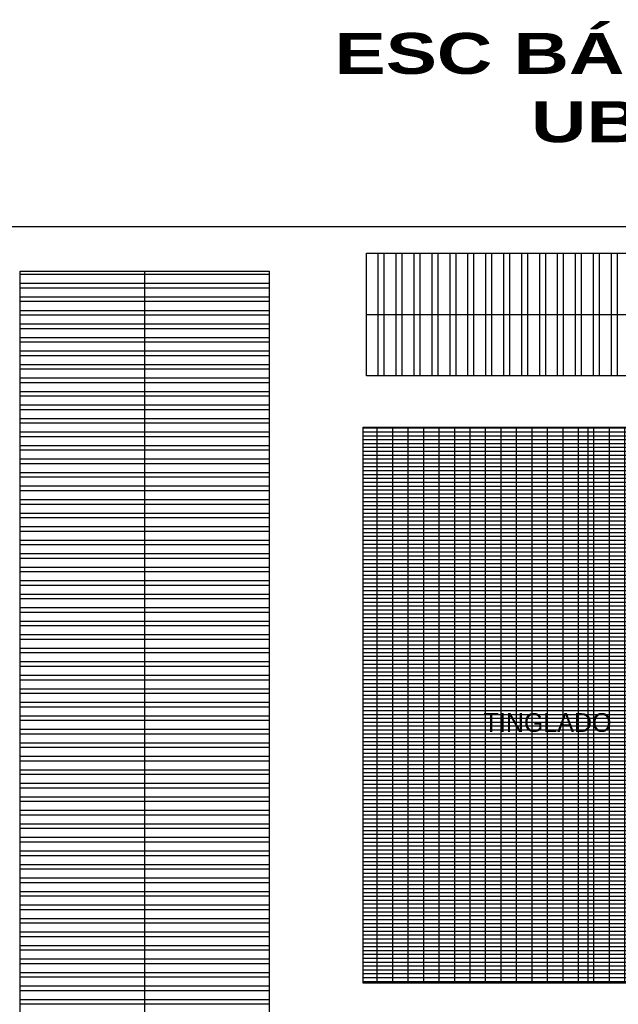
# Model space of a CAD drawing. Header units: millimetres. Extents: x 2161 to 2648, y 395 to 538.
# Tile 13 of 30: x 2279 to 2330, y 453 to 538. Entities that reach past the tile are written whole.
import ezdxf

# ---------------------------------------------------------------- set-up
doc = ezdxf.new("R2010")
doc.units = ezdxf.units.MM
doc.linetypes.add('ACAD_ISO04W100', pattern=[30, 24, -3, 0, -3])
doc.layers.add('Cotas', color=3, linetype='Continuous')
doc.layers.add('PAREDE', color=6, linetype='Continuous')
doc.styles.add('REGUA60', font='cityb___.ttf', dxfattribs={"width": 1.4})

msp = doc.modelspace()

# ---------------------------------------------------------------- hatches: boundary and pattern name
at = {"layer": 'PAREDE', "linetype": 'ACAD_ISO04W100'}
h = msp.add_hatch(dxfattribs=at)
h.set_pattern_fill('ANSI32', color=1, scale=0.1622, angle=45)
h.paths.add_polyline_path([(2359.41285, 512.16689), (2308.69982, 512.16689), (2308.69982, 506.89424), (2359.41285, 506.89424)])
h.paths.add_polyline_path([(2359.41285, 517.43954), (2308.69982, 517.43954), (2308.69982, 512.16689), (2359.41285, 512.16689)])
h.paths.add_polyline_path([(2320.71659, 420.51078), (2281.46329, 420.51078), (2281.46329, 411.14419), (2320.71659, 411.14419)])
h.paths.add_polyline_path([(2320.71659, 429.87736), (2281.46329, 429.87736), (2281.46329, 420.51078), (2320.71659, 420.51078)])
h.paths.add_polyline_path([(2278.77415, 429.83647), (2270.28716, 429.83647), (2270.28716, 409.76005), (2278.77415, 409.76005)])
h.paths.add_polyline_path([(2270.28716, 429.83647), (2261.80017, 429.83647), (2261.80017, 409.76005), (2270.28716, 409.76005)])
h = msp.add_hatch(dxfattribs=at)
h.set_pattern_fill('ANSI32', color=1, scale=0.1222, angle=135)
h.paths.add_polyline_path([(2289.5797, 515.89502), (2278.8558, 515.89502), (2278.8558, 437.73159), (2289.5797, 437.73159)])
h.paths.add_polyline_path([(2300.30361, 515.89502), (2289.5797, 515.89502), (2289.5797, 437.73159), (2300.30361, 437.73159)])
h.paths.add_polyline_path([(2410.20418, 516.91406), (2402.25235, 516.91406), (2402.25235, 465.42299), (2410.20418, 465.42299)])
h.paths.add_polyline_path([(2418.15602, 516.91406), (2410.20418, 516.91406), (2410.20418, 465.42299), (2418.15602, 465.42299)])
h.paths.add_polyline_path([(2409.82096, 452.31428), (2401.86912, 452.31428), (2401.86912, 411.92425), (2409.82096, 411.92425)])
h.paths.add_polyline_path([(2417.7728, 452.31428), (2409.82096, 452.31428), (2409.82096, 411.92425), (2417.7728, 411.92425)])
h.paths.add_polyline_path([(2377.88234, 451.72407), (2366.54011, 451.72407), (2366.54011, 412.34997), (2377.88234, 412.34997)])
h.paths.add_polyline_path([(2366.54011, 451.72407), (2355.19789, 451.72407), (2355.19789, 412.34997), (2366.54011, 412.34997)])
h = msp.add_hatch(dxfattribs=at)
h.set_pattern_fill('GRATE', color=5, scale=0.42)
h.paths.add_polyline_path([(2327.75545, 502.47309), (2308.41598, 502.47309), (2308.41598, 454.55784), (2327.75545, 454.55784)])
h.paths.add_polyline_path([(2347.09492, 502.47309), (2327.75545, 502.47309), (2327.75545, 454.55784), (2347.09492, 454.55784)])

# ---------------------------------------------------------------- linework, layer by layer
at = {"layer": 'Cotas', "color": 0}
for p, q in [((2289.5797, 515.89502), (2289.5797, 437.73159)), ((2308.69982, 512.16689), (2359.41285, 512.16689)), ((2327.75545, 502.47309), (2327.75545, 454.55784))]:
    msp.add_line(p, q, dxfattribs=at)
at = {"layer": 'Cotas'}
msp.add_lwpolyline([(2258.74555, 519.73852), (2421.14994, 519.73852), (2421.14994, 402.77527), (2258.74555, 402.77527)], close=True, dxfattribs=at)
at = {"layer": 'Cotas', "color": 0}
for points in [[(2308.69982, 517.43954), (2359.41285, 517.43954), (2359.41285, 506.89424), (2308.69982, 506.89424)], [(2278.8558, 515.89502), (2300.30361, 515.89502), (2300.30361, 437.73159), (2278.8558, 437.73159)], [(2308.41598, 502.47309), (2347.09492, 502.47309), (2347.09492, 454.55784), (2308.41598, 454.55784)]]:
    msp.add_lwpolyline(points, close=True, dxfattribs=at)

# ---------------------------------------------------------------- texts
at = {"color": 2, "insert": (2274.7369, 536.42401), "char_height": 3.5286884, "width": 145.7923772, "attachment_point": 1, "style": 'REGUA60'}
msp.add_mtext('\\pi31.209;ESC BÁS Nº 1533  CIUADAD NUEVA\\P\\pi48.131;UBICACIÓN DE BAÑO', dxfattribs=at)
at = {"insert": (2318.77862, 476.19448), "char_height": 1.6120464, "attachment_point": 7}
msp.add_mtext_dynamic_manual_height_columns('\\A1;{\\fZurich Cn BT|b0|i0|c0|p34;\\C2;TINGLADO}', width=13.3519161, gutter_width=1, heights=[0], dxfattribs=at)

doc.saveas('drawing.dxf')
